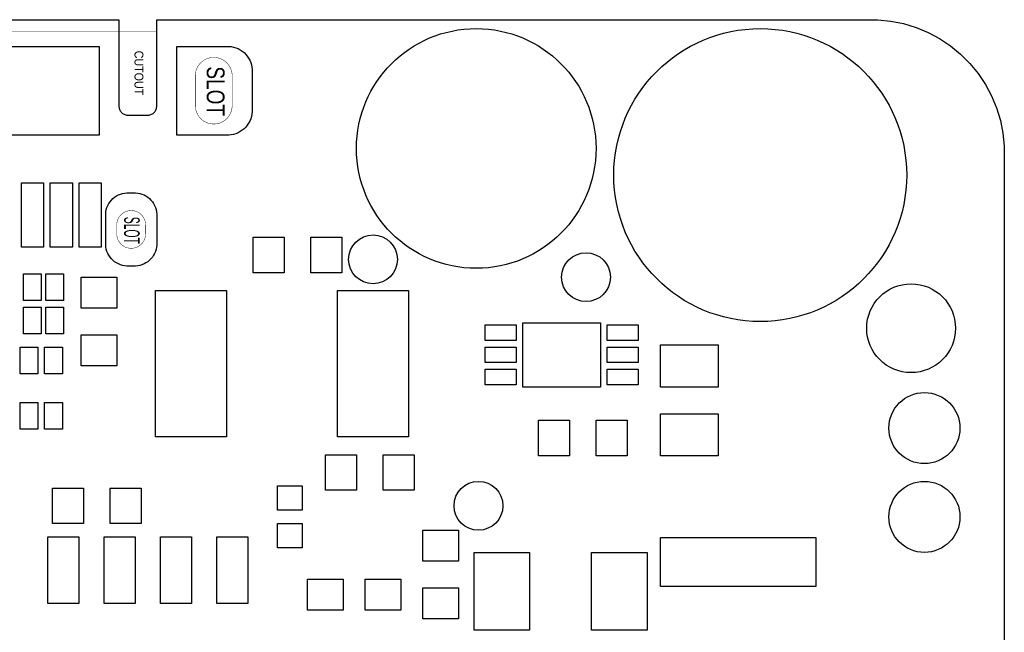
# Model space of a CAD drawing. Header units: metres. Extents: x -5.5 to 63.5, y -3.5 to 57.5.
# Tile 7 of 7: x 41.3 to 63.5, y 43.7 to 57.5. Entities that reach past the tile are written whole.
import ezdxf
from ezdxf.enums import TextEntityAlignment as Align

# ---------------------------------------------------------------- set-up
doc = ezdxf.new("R2010")
doc.units = ezdxf.units.M

msp = doc.modelspace()

# ---------------------------------------------------------------- linework, layer by layer
at = {"layer": 'BOARD_OUTLINE'}
msp.add_lwpolyline([(39.65, 57.5), (43.55, 57.5), (43.55, 57.5), (43.55, 55.54017), (43.55193, 55.52062), (43.55576, 55.50135), (43.56147, 55.48254), (43.56899, 55.46439), (43.57825, 55.44706), (43.58917, 55.43072), (43.60163, 55.41553), (43.61553, 55.40163), (43.63072, 55.38917), (43.64706, 55.37825), (43.66439, 55.36899), (43.68254, 55.36147), (43.70135, 55.35576), (43.72062, 55.35193), (43.74017, 55.35), (44.20983, 55.35), (44.22938, 55.35193), (44.24865, 55.35576), (44.26746, 55.36147), (44.28561, 55.36899), (44.30294, 55.37825), (44.31928, 55.38917), (44.33447, 55.40163), (44.34837, 55.41553), (44.36083, 55.43072), (44.37175, 55.44706), (44.38101, 55.46439), (44.38853, 55.48254), (44.39424, 55.50135), (44.39807, 55.52062), (44.4, 55.54017), (44.4, 57.5), (60.5, 57.5), (60.64729, 57.4982), (60.94045, 57.46933), (61.22937, 57.41187), (61.51126, 57.32636), (61.78342, 57.21364), (62.04322, 57.07478), (62.28815, 56.91112), (62.51587, 56.72425), (62.72417, 56.51596), (62.91105, 56.28825), (63.07472, 56.04332), (63.21358, 55.78353), (63.32632, 55.51138), (63.41184, 55.22948), (63.46931, 54.94057), (63.49819, 54.64741), (63.5, 54.5), (63.5, 34.35)], dxfattribs=at)
at = {"layer": 'BOARD_OUTLINE', "const_width": 0.01}
for points in [[(39.65, 57.225), (43.55, 57.225), (43.55, 55.54009), (43.55048, 55.53028), (43.55144, 55.52051), (43.55289, 55.5108), (43.5548, 55.50117), (43.55719, 55.49164), (43.56004, 55.48224), (43.56335, 55.473), (43.5671, 55.46393), (43.5713, 55.45505), (43.57593, 55.44639), (43.58098, 55.43797), (43.58643, 55.4298), (43.59228, 55.42192), (43.59851, 55.41433), (43.60511, 55.40705), (43.61205, 55.40011), (43.61933, 55.39351), (43.62692, 55.38728), (43.6348, 55.38143), (43.64297, 55.37598), (43.65139, 55.37093), (43.66005, 55.3663), (43.66893, 55.3621), (43.678, 55.35835), (43.68724, 55.35504), (43.69664, 55.35219), (43.70617, 55.3498), (43.7158, 55.34789), (43.72551, 55.34644), (43.73528, 55.34548), (43.74509, 55.345), (44.20491, 55.345), (44.21472, 55.34548), (44.22449, 55.34644), (44.2342, 55.34789), (44.24383, 55.3498), (44.25336, 55.35219), (44.26276, 55.35504), (44.272, 55.35835), (44.28107, 55.3621), (44.28995, 55.3663), (44.29861, 55.37093), (44.30703, 55.37598), (44.3152, 55.38143), (44.32308, 55.38728), (44.33067, 55.39351), (44.33795, 55.40011), (44.34489, 55.40705), (44.35149, 55.41433), (44.35772, 55.42192), (44.36357, 55.4298), (44.36902, 55.43797), (44.37407, 55.44639), (44.3787, 55.45505), (44.3829, 55.46393), (44.38665, 55.473), (44.38996, 55.48224), (44.39281, 55.49164), (44.3952, 55.50117), (44.39711, 55.5108), (44.39856, 55.52051), (44.39952, 55.53028), (44.4, 55.54009), (44.4, 57.225), (38.8, 57.225)], [(45.27, 55.56499), (45.27025, 55.54462), (45.27424, 55.50407), (45.28218, 55.4641), (45.29401, 55.42511), (45.3096, 55.38747), (45.3288, 55.35153), (45.35143, 55.31765), (45.37728, 55.28615), (45.40609, 55.25733), (45.43758, 55.23148), (45.47146, 55.20884), (45.50739, 55.18963), (45.54504, 55.17403), (45.58403, 55.1622), (45.62399, 55.15425), (45.66454, 55.15025), (45.68501, 55.15), (45.70538, 55.15025), (45.74593, 55.15424), (45.7859, 55.16218), (45.82489, 55.17401), (45.86253, 55.1896), (45.89847, 55.2088), (45.93235, 55.23143), (45.96385, 55.25728), (45.99267, 55.28609), (46.01852, 55.31758), (46.04116, 55.35146), (46.06037, 55.38739), (46.07597, 55.42504), (46.0878, 55.46403), (46.09575, 55.50399), (46.09975, 55.54454), (46.1, 55.56499), (46.1, 56.23501), (46.09975, 56.25538), (46.09576, 56.29593), (46.08782, 56.3359), (46.07599, 56.37489), (46.0604, 56.41253), (46.0412, 56.44847), (46.01857, 56.48235), (45.99272, 56.51385), (45.96391, 56.54267), (45.93242, 56.56852), (45.89854, 56.59116), (45.86261, 56.61037), (45.82496, 56.62597), (45.78597, 56.6378), (45.74601, 56.64575), (45.70546, 56.64975), (45.68499, 56.65), (45.66462, 56.64975), (45.62407, 56.64576), (45.5841, 56.63782), (45.54511, 56.62599), (45.50747, 56.6104), (45.47153, 56.5912), (45.43765, 56.56857), (45.40615, 56.54272), (45.37733, 56.51391), (45.35148, 56.48242), (45.32884, 56.44854), (45.30963, 56.41261), (45.29403, 56.37496), (45.2822, 56.33597), (45.27425, 56.29601), (45.27025, 56.25546), (45.27, 56.23501), (45.27, 55.56499)], [(43.5, 52.67499), (43.50019, 52.65904), (43.50331, 52.62728), (43.50954, 52.59598), (43.5188, 52.56545), (43.53101, 52.53596), (43.54605, 52.50782), (43.56377, 52.48129), (43.58401, 52.45662), (43.60657, 52.43405), (43.63124, 52.41381), (43.65777, 52.39608), (43.68591, 52.38103), (43.71539, 52.36882), (43.74592, 52.35955), (43.77722, 52.35332), (43.80898, 52.35019), (43.82501, 52.35), (43.84096, 52.35019), (43.87272, 52.35331), (43.90402, 52.35954), (43.93455, 52.3688), (43.96404, 52.38101), (43.99218, 52.39605), (44.01871, 52.41377), (44.04338, 52.43401), (44.06595, 52.45657), (44.08619, 52.48124), (44.10392, 52.50777), (44.11897, 52.53591), (44.13118, 52.56539), (44.14045, 52.59592), (44.14668, 52.62722), (44.14981, 52.65898), (44.15, 52.67499), (44.15, 52.87501), (44.14981, 52.89096), (44.14669, 52.92272), (44.14046, 52.95402), (44.1312, 52.98455), (44.11899, 53.01404), (44.10395, 53.04218), (44.08623, 53.06871), (44.06599, 53.09338), (44.04343, 53.11595), (44.01876, 53.13619), (43.99223, 53.15392), (43.96409, 53.16897), (43.93461, 53.18118), (43.90408, 53.19045), (43.87278, 53.19668), (43.84102, 53.19981), (43.82499, 53.2), (43.80904, 53.19981), (43.77728, 53.19669), (43.74598, 53.19046), (43.71545, 53.1812), (43.68596, 53.16899), (43.65782, 53.15395), (43.63129, 53.13623), (43.60662, 53.11599), (43.58405, 53.09343), (43.56381, 53.06876), (43.54608, 53.04223), (43.53103, 53.01409), (43.51882, 52.98461), (43.50955, 52.95408), (43.50332, 52.92278), (43.50019, 52.89102), (43.5, 52.87501), (43.5, 52.67499)]]:
    msp.add_lwpolyline(points, dxfattribs=at)
at = {"layer": 'SOLDER_MASK'}
for points in [[(44.85, 56.9), (46.00001, 56.9), (46.02704, 56.89966), (46.08079, 56.89436), (46.13375, 56.88383), (46.18543, 56.86815), (46.23532, 56.84748), (46.28295, 56.82202), (46.32785, 56.79202), (46.3696, 56.75776), (46.40778, 56.71957), (46.44204, 56.67783), (46.47204, 56.63292), (46.4975, 56.58529), (46.51817, 56.5354), (46.53384, 56.48372), (46.54438, 56.43076), (46.54967, 56.37701), (46.55, 56.35001), (46.55, 55.44999), (46.54966, 55.42296), (46.54436, 55.36921), (46.53383, 55.31625), (46.51815, 55.26457), (46.49748, 55.21468), (46.47202, 55.16705), (46.44202, 55.12215), (46.40776, 55.0804), (46.36957, 55.04222), (46.32783, 55.00796), (46.28292, 54.97796), (46.23529, 54.9525), (46.1854, 54.93183), (46.13372, 54.91616), (46.08076, 54.90562), (46.02701, 54.90033), (46.00001, 54.9), (44.85, 54.9), (44.85, 56.9)], [(43.25, 52.45), (43.25, 53.1), (43.25031, 53.12454), (43.25512, 53.1734), (43.2647, 53.22155), (43.27895, 53.26854), (43.29774, 53.3139), (43.32088, 53.3572), (43.34816, 53.39802), (43.37931, 53.43597), (43.41402, 53.47069), (43.45197, 53.50184), (43.4928, 53.52912), (43.5361, 53.55226), (43.58145, 53.57105), (43.62844, 53.5853), (43.67659, 53.59488), (43.72545, 53.5997), (43.75, 53.6), (43.9, 53.6), (43.92454, 53.59969), (43.9734, 53.59488), (44.02155, 53.5853), (44.06854, 53.57105), (44.1139, 53.55226), (44.1572, 53.52912), (44.19802, 53.50184), (44.23597, 53.47069), (44.27069, 53.43598), (44.30184, 53.39803), (44.32912, 53.3572), (44.35226, 53.3139), (44.37105, 53.26855), (44.3853, 53.22156), (44.39488, 53.17341), (44.3997, 53.12455), (44.4, 53.1), (44.4, 52.45), (44.39969, 52.42546), (44.39488, 52.3766), (44.3853, 52.32845), (44.37105, 52.28146), (44.35226, 52.2361), (44.32912, 52.1928), (44.30184, 52.15198), (44.27069, 52.11403), (44.23598, 52.07931), (44.19803, 52.04816), (44.1572, 52.02088), (44.1139, 51.99774), (44.06855, 51.97895), (44.02156, 51.9647), (43.97341, 51.95512), (43.92455, 51.9503), (43.9, 51.95), (43.75, 51.95), (43.72546, 51.95031), (43.6766, 51.95512), (43.62845, 51.9647), (43.58146, 51.97895), (43.5361, 51.99774), (43.4928, 52.02088), (43.45198, 52.04816), (43.41403, 52.07931), (43.37931, 52.11402), (43.34816, 52.15197), (43.32088, 52.1928), (43.29774, 52.2361), (43.27895, 52.28145), (43.2647, 52.32844), (43.25512, 52.37659), (43.2503, 52.42545), (43.25, 52.45)]]:
    msp.add_lwpolyline(points, dxfattribs=at)
for centre, radius in [((51.6, 54.6), 2.7), ((58, 54), 3.3), ((61.7, 48.3), 0.8), ((61.7, 46.3), 0.8)]:
    msp.add_circle(centre, radius, dxfattribs=at)
at = {"layer": 'SOLDER_MASK_2'}
for points in [[(40.1, 54.9), (40.1, 56.9), (43.1, 56.9), (43.1, 54.9), (40.1, 54.9)], [(41.35, 52.375), (41.35, 53.825), (41.85, 53.825), (41.85, 52.375), (41.35, 52.375)], [(42, 52.375), (42, 53.825), (42.5, 53.825), (42.5, 52.375), (42, 52.375)], [(42.65, 52.375), (42.65, 53.825), (43.15, 53.825), (43.15, 52.375), (42.65, 52.375)], [(46.575, 51.8), (46.575, 52.6), (47.275, 52.6), (47.275, 51.8), (46.575, 51.8)], [(48.575, 52.6), (48.575, 51.8), (47.875, 51.8), (47.875, 52.6), (48.575, 52.6)], [(41.4, 51.175), (41.4, 51.775), (41.8, 51.775), (41.8, 51.175), (41.4, 51.175)], [(41.9, 51.175), (41.9, 51.775), (42.3, 51.775), (42.3, 51.175), (41.9, 51.175)], [(42.7, 51.7), (43.5, 51.7), (43.5, 51), (42.7, 51), (42.7, 51.7)], [(44.375, 48.1), (44.375, 51.4), (45.975, 51.4), (45.975, 48.1), (44.375, 48.1)], [(50.075, 51.4), (50.075, 48.1), (48.475, 48.1), (48.475, 51.4), (50.075, 51.4)], [(41.4, 50.425), (41.4, 51.025), (41.8, 51.025), (41.8, 50.425), (41.4, 50.425)], [(41.9, 50.425), (41.9, 51.025), (42.3, 51.025), (42.3, 50.425), (41.9, 50.425)], [(52.5, 50.275), (51.8, 50.275), (51.8, 50.625), (52.5, 50.625), (52.5, 50.275)], [(54.4, 49.225), (52.65, 49.225), (52.65, 50.675), (54.4, 50.675), (54.4, 49.225)], [(55.25, 50.275), (54.55, 50.275), (54.55, 50.625), (55.25, 50.625), (55.25, 50.275)], [(43.5, 49.7), (42.7, 49.7), (42.7, 50.4), (43.5, 50.4), (43.5, 49.7)], [(55.75, 50.175), (57.05, 50.175), (57.05, 49.225), (55.75, 49.225), (55.75, 50.175)], [(41.325, 49.525), (41.325, 50.125), (41.725, 50.125), (41.725, 49.525), (41.325, 49.525)], [(41.875, 49.525), (41.875, 50.125), (42.275, 50.125), (42.275, 49.525), (41.875, 49.525)], [(52.5, 49.775), (51.8, 49.775), (51.8, 50.125), (52.5, 50.125), (52.5, 49.775)], [(55.25, 49.775), (54.55, 49.775), (54.55, 50.125), (55.25, 50.125), (55.25, 49.775)], [(52.5, 49.275), (51.8, 49.275), (51.8, 49.625), (52.5, 49.625), (52.5, 49.275)], [(55.25, 49.275), (54.55, 49.275), (54.55, 49.625), (55.25, 49.625), (55.25, 49.275)], [(41.325, 48.275), (41.325, 48.875), (41.725, 48.875), (41.725, 48.275), (41.325, 48.275)], [(41.875, 48.275), (41.875, 48.875), (42.275, 48.875), (42.275, 48.275), (41.875, 48.275)], [(57.05, 47.675), (55.75, 47.675), (55.75, 48.625), (57.05, 48.625), (57.05, 47.675)], [(53, 47.675), (53, 48.475), (53.7, 48.475), (53.7, 47.675), (53, 47.675)], [(55, 48.475), (55, 47.675), (54.3, 47.675), (54.3, 48.475), (55, 48.475)], [(48.2, 46.9), (48.2, 47.7), (48.9, 47.7), (48.9, 46.9), (48.2, 46.9)], [(50.2, 47.7), (50.2, 46.9), (49.5, 46.9), (49.5, 47.7), (50.2, 47.7)], [(42.05, 46.15), (42.05, 46.95), (42.75, 46.95), (42.75, 46.15), (42.05, 46.15)], [(44.05, 46.95), (44.05, 46.15), (43.35, 46.15), (43.35, 46.95), (44.05, 46.95)], [(47.125, 47), (47.675, 47), (47.675, 46.45), (47.125, 46.45), (47.125, 47)], [(47.675, 45.6), (47.125, 45.6), (47.125, 46.15), (47.675, 46.15), (47.675, 45.6)], [(50.4, 46), (51.2, 46), (51.2, 45.3), (50.4, 45.3), (50.4, 46)], [(42.645, 45.85), (42.645, 44.35), (41.945, 44.35), (41.945, 45.85), (42.645, 45.85)], [(43.915, 45.85), (43.915, 44.35), (43.215, 44.35), (43.215, 45.85), (43.915, 45.85)], [(45.185, 45.85), (45.185, 44.35), (44.485, 44.35), (44.485, 45.85), (45.185, 45.85)], [(46.455, 45.85), (46.455, 44.35), (45.755, 44.35), (45.755, 45.85), (46.455, 45.85)], [(55.75, 45.835), (59.25, 45.835), (59.25, 44.735), (55.75, 44.735), (55.75, 45.835)], [(51.55, 43.75), (51.55, 45.5), (52.8, 45.5), (52.8, 43.75), (51.55, 43.75)], [(55.45, 45.5), (55.45, 43.75), (54.2, 43.75), (54.2, 45.5), (55.45, 45.5)], [(47.8, 44.9), (48.6, 44.9), (48.6, 44.2), (47.8, 44.2), (47.8, 44.9)], [(49.1, 44.9), (49.9, 44.9), (49.9, 44.2), (49.1, 44.2), (49.1, 44.9)], [(51.2, 44), (50.4, 44), (50.4, 44.7), (51.2, 44.7), (51.2, 44)]]:
    msp.add_lwpolyline(points, dxfattribs=at)
for centre, radius in [((49.275, 52.1), 0.55), ((54.075, 51.7), 0.55), ((61.4, 50.55), 1), ((51.65, 46.55), 0.55)]:
    msp.add_circle(centre, radius, dxfattribs=at)

# ---------------------------------------------------------------- texts
at = {"layer": 'BOARD_OUTLINE'}
for s, height, width, p in [('CUTOUT', 0.2, 0.9, (44, 56.3)), ('SLOT', 0.4, 0.8, (45.72786, 55.88925)), ('SLOT', 0.35, 0.5, (43.84111, 52.7551))]:
    msp.add_text(s, height=height, rotation=270, dxfattribs=dict(at, width=width)).set_placement(p, align=Align.MIDDLE_CENTER)

doc.saveas('drawing.dxf')
